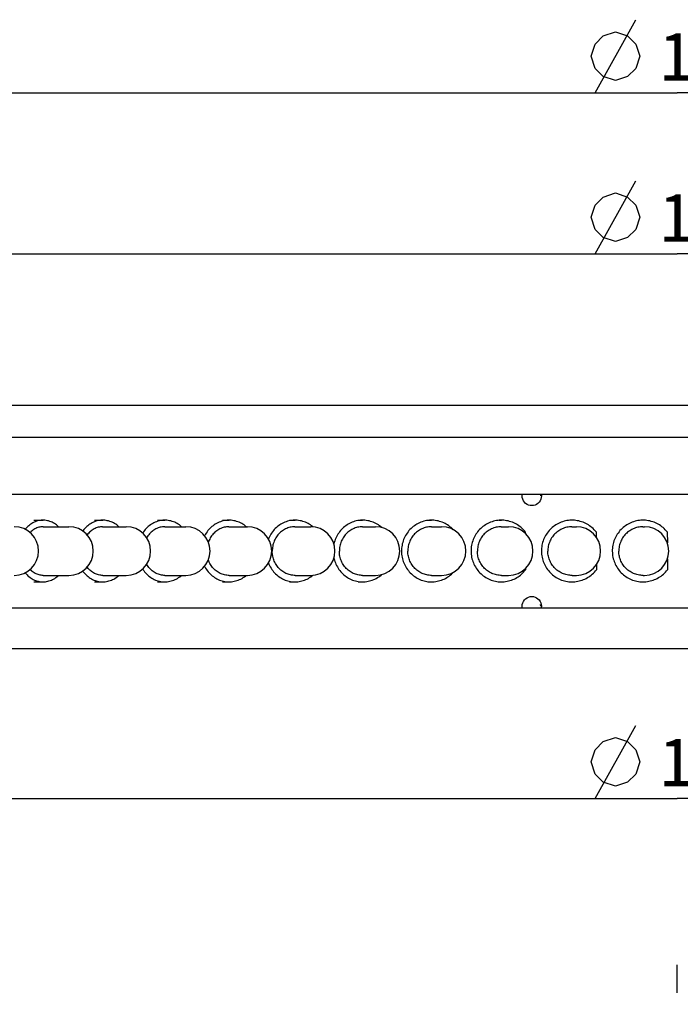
# Model space of a CAD drawing. Header units: millimetres. Extents: x 33 to 235, y -5 to 272.
# Tile 4 of 6: x 80 to 120, y 211 to 272. Entities that reach past the tile are written whole.
import ezdxf
from ezdxf.enums import TextEntityAlignment as Align

# ---------------------------------------------------------------- set-up
doc = ezdxf.new("R2010")
doc.units = ezdxf.units.MM
doc.header["$LTSCALE"] = 23.1
doc.linetypes.add('CENTER', pattern=[0.6, 0.375, -0.075, 0.075, -0.075])
doc.layers.get('0').update_dxf_attribs({"linetype": 'CONTINUOUS'})
for name, color, linetype in [('00_COMPONENTS', 7, 'CONTINUOUS'), ('03_ALL_AXES', 7, 'CONTINUOUS'), ('51__DRAFT_DIMS', 7, 'CONTINUOUS')]:
    doc.layers.add(name, color=color, linetype=linetype)
doc.styles.get("Standard").update_dxf_attribs({"font": 'simfang.ttf'})
doc.dimstyles.new('DIMSTYLE_1', dxfattribs={"dimtxt": 3, "dimasz": 3, "dimexe": 2.5, "dimexo": 0.5, "dimgap": 0.75, "dimtad": 1, "dimdsep": 46, "dimtxsty": 'STANDARD', "dimblk": '_FILLED', "dimblk1": '_FILLED', "dimblk2": '_FILLED', "dimcen": 0.09, "dimclrt": 3, "dimazin": 2, "dimtp": 0.5, "dimtm": 0.5, "dimtfac": 1, "dimtofl": 0, "dimtmove": 0, "dimatfit": 3, "dimldrblk": '_FILLED', "dimfxl": 1, "dimtolj": 1, "dimarcsym": 0})
doc.dimstyles.new('DIMSTYLE_2', dxfattribs={"dimtxt": 3, "dimasz": 3, "dimexe": 2.5, "dimexo": 0.5, "dimgap": 0.75, "dimtad": 1, "dimdsep": 46, "dimtxsty": 'STANDARD', "dimblk": '_FILLED', "dimblk1": '_FILLED', "dimblk2": '_FILLED', "dimcen": 0.09, "dimclrt": 3, "dimazin": 2, "dimtp": 0.3, "dimtm": 0.3, "dimtfac": 1, "dimtofl": 0, "dimtmove": 0, "dimatfit": 3, "dimldrblk": '_FILLED', "dimfxl": 1, "dimtolj": 1, "dimarcsym": 0})

# ---------------------------------------------------------------- blocks, each defined once
blk = doc.blocks.new('_FILLED')
at = {"color": 0, "linetype": 'ByBlock'}
blk.add_solid([(0, 0), (-1, 0.167), (-1, -0.167)], dxfattribs=at)
blk = doc.blocks.new('*D1')
at = {"layer": '51__DRAFT_DIMS', "color": 4}
for p, q in [((40.12, 248.054), (40.12, 269.916)), ((200.12, 248.055), (200.12, 269.916)), ((40.12, 267.416), (120.12, 267.416)), ((200.12, 267.416), (120.12, 267.416))]:
    blk.add_line(p, q, dxfattribs=at)
at = {"layer": '51__DRAFT_DIMS', "color": 4, "xscale": 3, "yscale": 3, "zscale": 3, "rotation": 180}
blk.add_blockref('_FILLED', (40.12, 267.416), dxfattribs=at)
at = {"layer": '51__DRAFT_DIMS', "color": 4, "xscale": 3, "yscale": 3, "zscale": 3}
blk.add_blockref('_FILLED', (200.12, 267.416), dxfattribs=at)
at = {"layer": '51__DRAFT_DIMS', "color": 3}
blk.add_text('160', height=3, dxfattribs=at).set_placement((122.12, 268.166), align=Align.CENTER)
blk = doc.blocks.new('*D2')
at = {"layer": '51__DRAFT_DIMS', "color": 4}
for p, q in [((60.12, 246.655), (60.12, 259.981)), ((180.12, 246.655), (180.12, 259.981)), ((60.12, 257.481), (120.12, 257.481)), ((180.12, 257.481), (120.12, 257.481))]:
    blk.add_line(p, q, dxfattribs=at)
at = {"layer": '51__DRAFT_DIMS', "color": 4, "xscale": 3, "yscale": 3, "zscale": 3, "rotation": 180}
blk.add_blockref('_FILLED', (60.12, 257.481), dxfattribs=at)
at = {"layer": '51__DRAFT_DIMS', "color": 4, "xscale": 3, "yscale": 3, "zscale": 3}
blk.add_blockref('_FILLED', (180.12, 257.481), dxfattribs=at)
at = {"layer": '51__DRAFT_DIMS', "color": 3}
blk.add_text('120', height=3, dxfattribs=at).set_placement((122.12, 258.231), align=Align.CENTER)
blk = doc.blocks.new('*D3')
at = {"layer": '51__DRAFT_DIMS', "color": 4}
for p, q in [((56.62, 232.655), (56.62, 221.406)), ((183.62, 232.655), (183.62, 221.406)), ((56.62, 223.906), (120.12, 223.906)), ((183.62, 223.906), (120.12, 223.906))]:
    blk.add_line(p, q, dxfattribs=at)
at = {"layer": '51__DRAFT_DIMS', "color": 4, "xscale": 3, "yscale": 3, "zscale": 3, "rotation": 180}
blk.add_blockref('_FILLED', (56.62, 223.906), dxfattribs=at)
at = {"layer": '51__DRAFT_DIMS', "color": 4, "xscale": 3, "yscale": 3, "zscale": 3}
blk.add_blockref('_FILLED', (183.62, 223.906), dxfattribs=at)
at = {"layer": '51__DRAFT_DIMS', "color": 3}
blk.add_text('127', height=3, dxfattribs=at).set_placement((122.12, 224.656), align=Align.CENTER)

msp = doc.modelspace()

# ---------------------------------------------------------------- linework, layer by layer
at = {"layer": '00_COMPONENTS', "color": 7}
for p, q in [((41.3198, 248.1546), (199.5202, 248.1546)), ((180.1198, 246.1546), (60.1198, 246.1546)), ((51.1198, 242.6546), (189.1198, 242.6546)), ((110.56, 242.5546), (110.5697, 242.6546)), ((110.5705, 242.447), (110.56, 242.5546)), ((111.6766, 242.6617), (111.687, 242.5546)), ((111.7368, 242.6622), (111.7473, 242.5546)), ((80.4371, 241.0546), (81.008, 241.0546)), ((84.1743, 241.0546), (84.6915, 241.0546)), ((88.0592, 241.0546), (88.5205, 241.0546)), ((92.0758, 241.0546), (92.4793, 241.0546)), ((96.2077, 241.0546), (96.5518, 241.0546)), ((100.4379, 241.0546), (100.7211, 241.0546)), ((104.7489, 241.0546), (104.9701, 241.0546)), ((109.1231, 241.0546), (109.2813, 241.0546)), ((81.008, 240.6546), (82.6068, 240.6546)), ((84.682, 240.6545), (86.1396, 240.6546)), ((88.5107, 240.6545), (89.8121, 240.6546)), ((92.4693, 240.6545), (93.6092, 240.6546)), ((96.5414, 240.6545), (97.5151, 240.6546)), ((100.7105, 240.6545), (101.514, 240.6546)), ((104.9593, 240.6545), (105.5893, 240.6546)), ((109.2704, 240.6545), (109.7244, 240.6546)), ((113.6261, 240.6545), (113.9021, 240.6546)), ((118.0085, 240.6545), (118.1054, 240.6546)), ((110.7539, 240.3318), (110.7546, 240.2446)), ((115.1218, 240.3318), (115.1241, 240.0235)), ((119.5102, 240.3318), (119.5151, 239.6664)), ((119.5225, 238.6639), (119.5274, 237.9994)), ((110.7703, 238.08), (110.7708, 237.9994)), ((115.1366, 238.3037), (115.1389, 237.9994)), ((81.008, 237.6546), (82.6068, 237.6546)), ((84.6915, 237.6546), (86.1396, 237.6546)), ((88.5205, 237.6546), (89.8121, 237.6546)), ((92.4793, 237.6546), (93.6092, 237.6546)), ((96.5518, 237.6546), (97.5151, 237.6546)), ((100.7211, 237.6546), (101.514, 237.6546)), ((104.9701, 237.6546), (105.5893, 237.6546)), ((109.2813, 237.6546), (109.7244, 237.6546)), ((113.6371, 237.6546), (113.9021, 237.6546)), ((118.0195, 237.6546), (118.1054, 237.6546)), ((80.4371, 237.2546), (81.008, 237.2546)), ((84.1743, 237.2546), (84.6915, 237.2546)), ((88.0592, 237.2546), (88.5205, 237.2546)), ((92.0758, 237.2546), (92.4793, 237.2546)), ((96.2077, 237.2546), (96.5518, 237.2546)), ((100.4379, 237.2546), (100.7211, 237.2546)), ((104.7489, 237.2546), (104.9701, 237.2546)), ((109.1231, 237.2546), (109.2813, 237.2546)), ((51.1198, 235.6546), (189.1198, 235.6546)), ((110.5705, 235.647), (110.56, 235.7546)), ((111.6766, 235.8617), (111.687, 235.7546)), ((111.7368, 235.8622), (111.7473, 235.7546)), ((111.7473, 235.7546), (111.7375, 235.6546)), ((40.1198, 233.1546), (200.1198, 233.1546))]:
    msp.add_line(p, q, dxfattribs=at)
for points in [[(111.1533, 241.9546), (111.0527, 241.9639), (110.9521, 241.9909), (110.8597, 242.0339), (110.7754, 242.0948), (110.6992, 242.1716), (110.6387, 242.2568), (110.5967, 242.3478), (110.5705, 242.447)], [(111.7473, 242.5546), (111.7368, 242.447), (111.7105, 242.3478), (111.6684, 242.2568), (111.6078, 242.1716), (111.5315, 242.0948), (111.4471, 242.0339), (111.3545, 241.9909), (111.2539, 241.9639), (111.1533, 241.9546)], [(81.008, 241.0546), (80.9744, 241.0541), (80.8985, 241.0499), (80.823, 241.0412), (80.748, 241.028), (80.6734, 241.0103), (80.5998, 240.9884), (80.5271, 240.962), (80.4554, 240.9313), (80.3852, 240.8966), (80.3165, 240.8576), (80.2492, 240.8146), (80.1839, 240.7677), (80.1205, 240.717), (80.0591, 240.6625), (80.0001, 240.6046), (79.9434, 240.5432), (79.9024, 240.4942)], [(81.9653, 240.6546), (81.9636, 240.6563), (81.9026, 240.7111), (81.8394, 240.7622), (81.7742, 240.8096), (81.7073, 240.853), (81.6387, 240.8923), (81.5685, 240.9277), (81.4971, 240.9588), (81.4245, 240.9856), (81.3508, 241.0081), (81.2765, 241.0262), (81.2015, 241.0399), (81.1259, 241.0491), (81.0502, 241.0539), (81.008, 241.0546)], [(84.6915, 241.0546), (84.6564, 241.0541), (84.5773, 241.0499), (84.4986, 241.0412), (84.4204, 241.028), (84.3426, 241.0103), (84.2659, 240.9884), (84.1901, 240.962), (84.1154, 240.9313), (84.0422, 240.8966), (83.9705, 240.8576), (83.9004, 240.8146), (83.8323, 240.7677), (83.7662, 240.717), (83.7022, 240.6625), (83.6407, 240.6046), (83.5816, 240.5432), (83.525, 240.4784), (83.4714, 240.4107), (83.4566, 240.39)], [(85.6895, 240.6546), (85.6877, 240.6563), (85.624, 240.7111), (85.5582, 240.7622), (85.4902, 240.8096), (85.4204, 240.853), (85.3489, 240.8923), (85.2757, 240.9277), (85.2013, 240.9588), (85.1257, 240.9856), (85.0489, 241.0081), (84.9714, 241.0262), (84.8932, 241.0399), (84.8144, 241.0491), (84.7355, 241.0539), (84.6915, 241.0546)], [(88.5205, 241.0546), (88.4842, 241.0541), (88.4021, 241.0499), (88.3206, 241.0412), (88.2395, 241.028), (88.1589, 241.0103), (88.0793, 240.9884), (88.0008, 240.962), (87.9233, 240.9313), (87.8474, 240.8966), (87.7731, 240.8576), (87.7004, 240.8146), (87.6298, 240.7677), (87.5613, 240.717), (87.4949, 240.6625), (87.4311, 240.6046), (87.3699, 240.5432), (87.3113, 240.4784), (87.2556, 240.4107), (87.203, 240.3399), (87.1534, 240.2662), (87.1508, 240.2621)], [(89.5551, 240.6546), (89.5532, 240.6563), (89.4872, 240.7111), (89.419, 240.7622), (89.3485, 240.8096), (89.2762, 240.853), (89.2021, 240.8923), (89.1262, 240.9277), (89.049, 240.9588), (88.9706, 240.9856), (88.891, 241.0081), (88.8106, 241.0262), (88.7296, 241.0399), (88.6479, 241.0491), (88.5661, 241.0539), (88.5205, 241.0546)], [(92.4793, 241.0546), (92.4419, 241.0541), (92.3573, 241.0499), (92.2732, 241.0412), (92.1895, 241.028), (92.1064, 241.0103), (92.0244, 240.9884), (91.9434, 240.962), (91.8635, 240.9313), (91.7852, 240.8966), (91.7086, 240.8576), (91.6336, 240.8146), (91.5608, 240.7677), (91.4902, 240.717), (91.4217, 240.6625), (91.356, 240.6046), (91.2928, 240.5432), (91.2324, 240.4784), (91.175, 240.4107), (91.1207, 240.3399), (91.0695, 240.2662), (91.0217, 240.19), (90.9774, 240.1114), (90.9733, 240.1033)], [(93.5463, 240.6546), (93.5443, 240.6563), (93.4763, 240.7111), (93.4059, 240.7622), (93.3332, 240.8096), (93.2586, 240.853), (93.1822, 240.8923), (93.104, 240.9277), (93.0244, 240.9588), (92.9435, 240.9856), (92.8614, 241.0081), (92.7786, 241.0262), (92.695, 241.0399), (92.6107, 241.0491), (92.5264, 241.0539), (92.4793, 241.0546)], [(96.5518, 241.0546), (96.5133, 241.0541), (96.4265, 241.0499), (96.3402, 241.0412), (96.2544, 241.028), (96.1691, 241.0103), (96.0849, 240.9884), (96.0018, 240.962), (95.9198, 240.9313), (95.8395, 240.8966), (95.7608, 240.8576), (95.6839, 240.8146), (95.6092, 240.7677), (95.5367, 240.717), (95.4665, 240.6625), (95.399, 240.6046), (95.3342, 240.5432), (95.2721, 240.4784), (95.2132, 240.4107), (95.1575, 240.3399), (95.105, 240.2662), (95.056, 240.19), (95.0105, 240.1114), (94.9686, 240.0303), (94.9305, 239.9474), (94.911, 239.899)], [(97.6549, 240.6475), (97.6447, 240.6563), (97.5749, 240.7111), (97.5027, 240.7622), (97.428, 240.8096), (97.3515, 240.853), (97.2731, 240.8923), (97.1928, 240.9277), (97.1111, 240.9588), (97.0282, 240.9856), (96.9439, 241.0081), (96.8588, 241.0262), (96.7731, 241.0399), (96.6866, 241.0491), (96.6, 241.0539), (96.5518, 241.0546)], [(100.7211, 241.0546), (100.6818, 241.0541), (100.5931, 241.0499), (100.505, 241.0412), (100.4173, 241.028), (100.3302, 241.0103), (100.2442, 240.9884), (100.1593, 240.962), (100.0755, 240.9313), (99.9935, 240.8966), (99.9132, 240.8576), (99.8346, 240.8146), (99.7583, 240.7677), (99.6843, 240.717), (99.6125, 240.6625), (99.5436, 240.6046), (99.4774, 240.5432), (99.414, 240.4784), (99.3539, 240.4107), (99.2969, 240.3399), (99.2433, 240.2662), (99.1932, 240.19), (99.1468, 240.1114), (99.104, 240.0303), (99.0651, 239.9474), (99.0301, 239.8625), (98.999, 239.7758), (98.9721, 239.6879), (98.9493, 239.5986), (98.9488, 239.5958)], [(101.8994, 240.6036), (101.8374, 240.6563), (101.7661, 240.7111), (101.6923, 240.7622), (101.6161, 240.8096), (101.5379, 240.853), (101.4578, 240.8923), (101.3758, 240.9277), (101.2924, 240.9588), (101.2076, 240.9856), (101.1215, 241.0081), (101.0347, 241.0262), (100.9471, 241.0399), (100.8588, 241.0491), (100.7704, 241.0539), (100.7211, 241.0546)], [(104.9701, 241.0546), (104.9301, 241.0541), (104.84, 241.0499), (104.7503, 241.0412), (104.6612, 241.028), (104.5726, 241.0103), (104.4851, 240.9884), (104.3988, 240.962), (104.3136, 240.9313), (104.2302, 240.8966), (104.1486, 240.8576), (104.0687, 240.8146), (103.9911, 240.7677), (103.9158, 240.717), (103.8428, 240.6625), (103.7727, 240.6046), (103.7054, 240.5432), (103.641, 240.4784), (103.5798, 240.4107), (103.5219, 240.3399), (103.4674, 240.2662), (103.4164, 240.19), (103.3692, 240.1114), (103.3257, 240.0303), (103.2861, 239.9474), (103.2506, 239.8625), (103.219, 239.7758), (103.1916, 239.6879), (103.1685, 239.5986), (103.1495, 239.5082), (103.1349, 239.417), (103.1246, 239.3253), (103.1187, 239.233), (103.1172, 239.1406), (103.12, 239.0483), (103.1273, 238.9561), (103.1388, 238.8645), (103.1548, 238.7736), (103.175, 238.6834), (103.1994, 238.5946), (103.2281, 238.507), (103.2609, 238.4208), (103.2977, 238.3365), (103.3384, 238.2542), (103.3831, 238.1738), (103.4314, 238.0959), (103.4834, 238.0205), (103.5391, 237.9476), (103.5979, 237.8777), (103.6601, 237.8109), (103.7254, 237.747), (103.7936, 237.6867), (103.8646, 237.6298), (103.9383, 237.5764), (104.0143, 237.5269), (104.0925, 237.4812), (104.173, 237.4394), (104.2553, 237.4017), (104.3392, 237.3681), (104.4248, 237.3387), (104.5114, 237.3137), (104.5992, 237.293), (104.6881, 237.2767), (104.7774, 237.2649), (104.8671, 237.2575), (104.9574, 237.2546)], [(106.3051, 240.4721), (106.2421, 240.5361), (106.1752, 240.5978), (106.1052, 240.6563), (106.0327, 240.7111), (105.9577, 240.7622), (105.8802, 240.8096), (105.8007, 240.853), (105.7192, 240.8923), (105.6358, 240.9277), (105.551, 240.9588), (105.4649, 240.9856), (105.3773, 241.0081), (105.289, 241.0262), (105.1999, 241.0399), (105.1101, 241.0491), (105.0202, 241.0539), (104.9701, 241.0546)], [(109.2813, 241.0546), (109.2409, 241.0541), (109.1496, 241.0499), (109.0588, 241.0412), (108.9686, 241.028), (108.8789, 241.0103), (108.7903, 240.9884), (108.7029, 240.962), (108.6167, 240.9313), (108.5322, 240.8966), (108.4496, 240.8576), (108.3687, 240.8146), (108.2901, 240.7677), (108.2139, 240.717), (108.14, 240.6625), (108.069, 240.6046), (108.0009, 240.5432), (107.9356, 240.4784), (107.8737, 240.4107), (107.8151, 240.3399), (107.7599, 240.2662), (107.7083, 240.19), (107.6605, 240.1114), (107.6164, 240.0303), (107.5764, 239.9474), (107.5404, 239.8625), (107.5084, 239.7758), (107.4807, 239.6879), (107.4572, 239.5986), (107.438, 239.5082), (107.4232, 239.417), (107.4129, 239.3253), (107.4069, 239.233), (107.4053, 239.1406), (107.4082, 239.0483), (107.4155, 238.9561), (107.4272, 238.8645), (107.4434, 238.7736), (107.4639, 238.6834), (107.4886, 238.5946), (107.5176, 238.507), (107.5508, 238.4208), (107.5881, 238.3365), (107.6293, 238.2542), (107.6746, 238.1738), (107.7235, 238.0959), (107.7762, 238.0205), (107.8325, 237.9476), (107.8921, 237.8777), (107.955, 237.8109), (108.0212, 237.747), (108.0902, 237.6867), (108.162, 237.6298), (108.2367, 237.5764), (108.3136, 237.5269), (108.3928, 237.4812), (108.4744, 237.4394), (108.5576, 237.4017), (108.6425, 237.3681), (108.7292, 237.3387), (108.817, 237.3137), (108.9058, 237.293), (108.9958, 237.2767), (109.0862, 237.2649), (109.1771, 237.2575), (109.2685, 237.2546)], [(110.7539, 240.3318), (110.6954, 240.4031), (110.6339, 240.4713), (110.5693, 240.5361), (110.5015, 240.5978), (110.4306, 240.6563), (110.3572, 240.7111), (110.2813, 240.7622), (110.2028, 240.8096), (110.1223, 240.853), (110.0398, 240.8923), (109.9554, 240.9277), (109.8695, 240.9588), (109.7823, 240.9856), (109.6936, 241.0081), (109.6042, 241.0262), (109.5141, 241.0399), (109.4231, 241.0491), (109.3321, 241.0539), (109.2813, 241.0546)], [(113.6371, 241.0546), (113.5964, 241.0541), (113.5043, 241.0499), (113.4128, 241.0412), (113.3218, 241.028), (113.2314, 241.0103), (113.1421, 240.9884), (113.054, 240.962), (112.967, 240.9313), (112.8819, 240.8966), (112.7985, 240.8576), (112.717, 240.8146), (112.6377, 240.7677), (112.5609, 240.717), (112.4864, 240.6625), (112.4149, 240.6046), (112.3462, 240.5432), (112.2804, 240.4784), (112.2179, 240.4107), (112.1589, 240.3399), (112.1032, 240.2662), (112.0512, 240.19), (112.003, 240.1114), (111.9586, 240.0303), (111.9182, 239.9474), (111.8819, 239.8625), (111.8496, 239.7758), (111.8217, 239.6879), (111.798, 239.5986), (111.7787, 239.5082), (111.7638, 239.417), (111.7533, 239.3253), (111.7473, 239.233), (111.7457, 239.1406), (111.7486, 239.0483), (111.756, 238.9561), (111.7678, 238.8645), (111.7841, 238.7736), (111.8047, 238.6834), (111.8297, 238.5946), (111.8589, 238.507), (111.8924, 238.4208), (111.9299, 238.3365), (111.9715, 238.2542), (112.0172, 238.1738), (112.0665, 238.0959), (112.1196, 238.0205), (112.1764, 237.9476), (112.2365, 237.8777), (112.2999, 237.8109), (112.3666, 237.747), (112.4362, 237.6867), (112.5086, 237.6298), (112.5839, 237.5764), (112.6614, 237.5269), (112.7413, 237.4812), (112.8235, 237.4394), (112.9074, 237.4017), (112.9931, 237.3681), (113.0805, 237.3387), (113.169, 237.3137), (113.2585, 237.293), (113.3492, 237.2767), (113.4404, 237.2649), (113.532, 237.2575), (113.6241, 237.2546), (113.6371, 237.2546)], [(115.1218, 240.3318), (115.0628, 240.4031), (115.0008, 240.4713), (114.9356, 240.5361), (114.8673, 240.5978), (114.7959, 240.6563), (114.7219, 240.7111), (114.6453, 240.7622), (114.5662, 240.8096), (114.485, 240.853), (114.4019, 240.8923), (114.3167, 240.9277), (114.2302, 240.9588), (114.1422, 240.9856), (114.0528, 241.0081), (113.9627, 241.0262), (113.8718, 241.0399), (113.7801, 241.0491), (113.6883, 241.0539), (113.6371, 241.0546)], [(118.0195, 241.0546), (117.9786, 241.0541), (117.8862, 241.0499), (117.7943, 241.0412), (117.703, 241.028), (117.6122, 241.0103), (117.5225, 240.9884), (117.4341, 240.962), (117.3468, 240.9313), (117.2613, 240.8966), (117.1776, 240.8576), (117.0957, 240.8146), (117.0161, 240.7677), (116.939, 240.717), (116.8642, 240.6625), (116.7924, 240.6046), (116.7234, 240.5432), (116.6573, 240.4784), (116.5946, 240.4107), (116.5353, 240.3399), (116.4794, 240.2662), (116.4272, 240.19), (116.3788, 240.1114), (116.3342, 240.0303), (116.2937, 239.9474), (116.2572, 239.8625), (116.2248, 239.7758), (116.1968, 239.6879), (116.1731, 239.5986), (116.1536, 239.5082), (116.1386, 239.417), (116.1281, 239.3253), (116.1221, 239.233), (116.1205, 239.1406), (116.1234, 239.0483), (116.1308, 238.9561), (116.1427, 238.8645), (116.159, 238.7736), (116.1798, 238.6834), (116.2048, 238.5946), (116.2342, 238.507), (116.2678, 238.4208), (116.3055, 238.3365), (116.3473, 238.2542), (116.3931, 238.1738), (116.4426, 238.0959), (116.4959, 238.0205), (116.5529, 237.9476), (116.6132, 237.8777), (116.6769, 237.8109), (116.7439, 237.747), (116.8138, 237.6867), (116.8865, 237.6298), (116.9621, 237.5764), (117.0399, 237.5269), (117.1201, 237.4812), (117.2027, 237.4394), (117.2869, 237.4017), (117.3729, 237.3681), (117.4607, 237.3387), (117.5495, 237.3137), (117.6394, 237.293), (117.7305, 237.2767), (117.822, 237.2649), (117.9141, 237.2575), (118.0065, 237.2546), (118.0195, 237.2546)], [(119.5102, 240.3318), (119.451, 240.4031), (119.3887, 240.4713), (119.3233, 240.5361), (119.2547, 240.5978), (119.183, 240.6563), (119.1087, 240.7111), (119.0318, 240.7622), (118.9523, 240.8096), (118.8709, 240.853), (118.7874, 240.8923), (118.7019, 240.9277), (118.615, 240.9588), (118.5267, 240.9856), (118.4369, 241.0081), (118.3464, 241.0262), (118.2551, 241.0399), (118.1631, 241.0491), (118.0709, 241.0539), (118.0195, 241.0546)], [(81.008, 240.6546), (80.999, 240.6545), (80.9346, 240.6519), (80.8703, 240.6452), (80.8065, 240.6344), (80.7432, 240.6195), (80.6805, 240.6006), (80.6189, 240.5777), (80.5583, 240.551), (80.4989, 240.5203), (80.4409, 240.4861), (80.3845, 240.4481), (80.3297, 240.4065), (80.2769, 240.3616), (80.2261, 240.3134), (80.2056, 240.2917)], [(84.682, 240.6545), (84.6149, 240.6519), (84.5478, 240.6452), (84.4813, 240.6344), (84.4154, 240.6195), (84.35, 240.6006), (84.2858, 240.5777), (84.2227, 240.551), (84.1606, 240.5203), (84.1002, 240.4861), (84.0415, 240.4481), (83.9843, 240.4065), (83.9293, 240.3616), (83.8763, 240.3134), (83.8254, 240.2618), (83.777, 240.2074), (83.7312, 240.1501), (83.7299, 240.1483)], [(88.5107, 240.6545), (88.4411, 240.6519), (88.3716, 240.6452), (88.3026, 240.6344), (88.2343, 240.6195), (88.1665, 240.6006), (88.0999, 240.5777), (88.0345, 240.551), (87.9702, 240.5203), (87.9076, 240.4861), (87.8467, 240.4481), (87.7874, 240.4065), (87.7303, 240.3616), (87.6754, 240.3134), (87.6227, 240.2618), (87.5725, 240.2074), (87.525, 240.1501), (87.48, 240.0899), (87.4381, 240.0273), (87.4011, 239.9656)], [(92.4693, 240.6545), (92.3975, 240.6519), (92.3258, 240.6452), (92.2547, 240.6344), (92.1842, 240.6195), (92.1143, 240.6006), (92.0456, 240.5777), (91.9782, 240.551), (91.9119, 240.5203), (91.8473, 240.4861), (91.7845, 240.4481), (91.7234, 240.4065), (91.6645, 240.3616), (91.6079, 240.3134), (91.5535, 240.2618), (91.5018, 240.2074), (91.4527, 240.1501), (91.4064, 240.0899), (91.3631, 240.0273), (91.3229, 239.9623), (91.2857, 239.895), (91.2519, 239.8257), (91.2215, 239.7547), (91.2049, 239.7099)], [(96.5414, 240.6545), (96.4678, 240.6519), (96.3942, 240.6452), (96.3212, 240.6344), (96.2489, 240.6195), (96.1772, 240.6006), (96.1067, 240.5777), (96.0375, 240.551), (95.9694, 240.5203), (95.9032, 240.4861), (95.8387, 240.4481), (95.776, 240.4065), (95.7156, 240.3616), (95.6575, 240.3134), (95.6017, 240.2618), (95.5486, 240.2074), (95.4983, 240.1501), (95.4507, 240.0899), (95.4063, 240.0273), (95.365, 239.9623), (95.3269, 239.895), (95.2922, 239.8257), (95.261, 239.7547), (95.2332, 239.6818), (95.2091, 239.6076), (95.1887, 239.5322), (95.172, 239.4556), (95.1591, 239.3784), (95.1501, 239.3007), (95.1448, 239.2224), (95.1434, 239.1436)], [(100.7105, 240.6545), (100.6353, 240.6519), (100.5601, 240.6452), (100.4856, 240.6344), (100.4117, 240.6195), (100.3385, 240.6006), (100.2665, 240.5777), (100.1957, 240.551), (100.1262, 240.5203), (100.0586, 240.4861), (99.9927, 240.4481), (99.9287, 240.4065), (99.867, 240.3616), (99.8076, 240.3134), (99.7506, 240.2618), (99.6964, 240.2074), (99.645, 240.1501), (99.5964, 240.0899), (99.551, 240.0273), (99.5089, 239.9623), (99.4699, 239.895), (99.4345, 239.8257), (99.4026, 239.7547), (99.3743, 239.6818), (99.3497, 239.6076), (99.3288, 239.5322), (99.3118, 239.4556), (99.2986, 239.3784), (99.2893, 239.3007), (99.284, 239.2224), (99.2825, 239.1436)], [(104.9593, 240.6545), (104.8829, 240.6519), (104.8064, 240.6452), (104.7306, 240.6344), (104.6555, 240.6195), (104.581, 240.6006), (104.5078, 240.5777), (104.4359, 240.551), (104.3652, 240.5203), (104.2964, 240.4861), (104.2294, 240.4481), (104.1643, 240.4065), (104.1016, 240.3616), (104.0412, 240.3134), (103.9832, 240.2618), (103.9281, 240.2074), (103.8759, 240.1501), (103.8265, 240.0899), (103.7803, 240.0273), (103.7374, 239.9623), (103.6978, 239.895), (103.6618, 239.8257), (103.6294, 239.7547), (103.6006, 239.6818), (103.5755, 239.6076), (103.5543, 239.5322), (103.537, 239.4556), (103.5236, 239.3784), (103.5142, 239.3007), (103.5087, 239.2224), (103.5073, 239.1436)], [(109.2704, 240.6545), (109.193, 240.6519), (109.1156, 240.6452), (109.0389, 240.6344), (108.9628, 240.6195), (108.8874, 240.6006), (108.8133, 240.5777), (108.7405, 240.551), (108.6689, 240.5203), (108.5992, 240.4861), (108.5314, 240.4481), (108.4655, 240.4065), (108.402, 240.3616), (108.3409, 240.3134), (108.2822, 240.2618), (108.2264, 240.2074), (108.1735, 240.1501), (108.1234, 240.0899), (108.0767, 240.0273), (108.0333, 239.9623), (107.9932, 239.895), (107.9567, 239.8257), (107.9239, 239.7547), (107.8947, 239.6818), (107.8694, 239.6076), (107.8479, 239.5322), (107.8304, 239.4556), (107.8168, 239.3784), (107.8073, 239.3007), (107.8018, 239.2224), (107.8003, 239.1436)], [(113.6261, 240.6545), (113.5481, 240.6519), (113.4701, 240.6452), (113.3927, 240.6344), (113.316, 240.6195), (113.24, 240.6006), (113.1653, 240.5777), (113.0918, 240.551), (113.0197, 240.5203), (112.9494, 240.4861), (112.8811, 240.4481), (112.8146, 240.4065), (112.7505, 240.3616), (112.6889, 240.3134), (112.6298, 240.2618), (112.5735, 240.2074), (112.5202, 240.1501), (112.4697, 240.0899), (112.4226, 240.0273), (112.3789, 239.9623), (112.3384, 239.895), (112.3017, 239.8257), (112.2686, 239.7547), (112.2391, 239.6818), (112.2136, 239.6076), (112.192, 239.5322), (112.1742, 239.4556), (112.1606, 239.3784), (112.151, 239.3007), (112.1454, 239.2224), (112.1439, 239.1436)], [(118.0085, 240.6545), (117.9302, 240.6519), (117.8518, 240.6452), (117.7741, 240.6344), (117.6971, 240.6195), (117.6208, 240.6006), (117.5458, 240.5777), (117.4721, 240.551), (117.3996, 240.5203), (117.3291, 240.4861), (117.2605, 240.4481), (117.1937, 240.4065), (117.1294, 240.3616), (117.0675, 240.3134), (117.0081, 240.2618), (116.9516, 240.2074), (116.8981, 240.1501), (116.8474, 240.0899), (116.8002, 240.0273), (116.7562, 239.9623), (116.7156, 239.895), (116.6787, 239.8257), (116.6455, 239.7547), (116.6159, 239.6818), (116.5903, 239.6076), (116.5686, 239.5322), (116.5508, 239.4556), (116.537, 239.3784), (116.5274, 239.3007), (116.5218, 239.2224), (116.5203, 239.1436)], [(92.4793, 237.6546), (92.4176, 237.6561), (92.3458, 237.6617), (92.2746, 237.6714), (92.2039, 237.6851), (92.1338, 237.7029), (92.0648, 237.7246), (91.997, 237.7503), (91.9303, 237.7799), (91.8653, 237.8131), (91.8019, 237.8501), (91.7403, 237.8907), (91.6808, 237.9346), (91.6235, 237.9819), (91.5685, 238.0326), (91.516, 238.0862), (91.4662, 238.1427), (91.4191, 238.2021), (91.3749, 238.264), (91.3339, 238.3284), (91.2958, 238.3951), (91.2611, 238.4638), (91.2297, 238.5344), (91.2048, 238.5989)], [(96.5518, 237.6546), (96.4885, 237.6561), (96.4148, 237.6617), (96.3417, 237.6714), (96.2691, 237.6851), (96.1972, 237.7029), (96.1264, 237.7246), (96.0568, 237.7503), (95.9883, 237.7799), (95.9216, 237.8131), (95.8566, 237.8501), (95.7933, 237.8907), (95.7323, 237.9346), (95.6736, 237.9819), (95.617, 238.0326), (95.5632, 238.0862), (95.5121, 238.1427), (95.4637, 238.2021), (95.4185, 238.264), (95.3763, 238.3284), (95.3372, 238.3951), (95.3016, 238.4638), (95.2694, 238.5344), (95.2406, 238.6068), (95.2155, 238.6806), (95.1941, 238.7557), (95.1763, 238.832), (95.1624, 238.9091), (95.1522, 238.9866), (95.1459, 239.0647), (95.1434, 239.1436)], [(98.9488, 238.715), (98.9558, 238.6834), (98.9798, 238.5946), (99.008, 238.507), (99.0402, 238.4208), (99.0764, 238.3365), (99.1165, 238.2542), (99.1604, 238.1738), (99.208, 238.0959), (99.2591, 238.0205), (99.3138, 237.9476), (99.3717, 237.8777), (99.4328, 237.8109), (99.4971, 237.747), (99.5641, 237.6867), (99.6339, 237.6298), (99.7064, 237.5764), (99.7811, 237.5269), (99.8581, 237.4812), (99.9373, 237.4394), (100.0181, 237.4017), (100.1006, 237.3681), (100.1848, 237.3387), (100.27, 237.3137), (100.3564, 237.293), (100.4437, 237.2767), (100.5316, 237.2649), (100.6198, 237.2575), (100.7086, 237.2546)], [(100.7211, 237.6546), (100.6564, 237.6561), (100.5811, 237.6617), (100.5065, 237.6714), (100.4324, 237.6851), (100.3589, 237.7029), (100.2866, 237.7246), (100.2155, 237.7503), (100.1455, 237.7799), (100.0774, 237.8131), (100.011, 237.8501), (99.9464, 237.8907), (99.8841, 237.9346), (99.824, 237.9819), (99.7663, 238.0326), (99.7113, 238.0862), (99.6591, 238.1427), (99.6097, 238.2021), (99.5635, 238.264), (99.5204, 238.3284), (99.4805, 238.3951), (99.4441, 238.4638), (99.4112, 238.5344), (99.3818, 238.6068), (99.3562, 238.6806), (99.3343, 238.7557), (99.3161, 238.832), (99.3019, 238.9091), (99.2915, 238.9866), (99.2851, 239.0647), (99.2825, 239.1436)], [(104.9701, 237.6546), (104.9043, 237.6561), (104.8278, 237.6617), (104.7518, 237.6714), (104.6765, 237.6851), (104.6018, 237.7029), (104.5283, 237.7246), (104.4559, 237.7503), (104.3848, 237.7799), (104.3155, 237.8131), (104.248, 237.8501), (104.1823, 237.8907), (104.1189, 237.9346), (104.0579, 237.9819), (103.9992, 238.0326), (103.9433, 238.0862), (103.8902, 238.1427), (103.84, 238.2021), (103.7929, 238.264), (103.7492, 238.3284), (103.7086, 238.3951), (103.6716, 238.4638), (103.6381, 238.5344), (103.6083, 238.6068), (103.5822, 238.6806), (103.5599, 238.7557), (103.5415, 238.832), (103.5269, 238.9091), (103.5164, 238.9866), (103.5099, 239.0647), (103.5073, 239.1436)], [(109.2813, 237.6546), (109.2147, 237.6561), (109.1373, 237.6617), (109.0604, 237.6714), (108.9841, 237.6851), (108.9084, 237.7029), (108.834, 237.7246), (108.7608, 237.7503), (108.6888, 237.7799), (108.6186, 237.8131), (108.5503, 237.8501), (108.4838, 237.8907), (108.4196, 237.9346), (108.3578, 237.9819), (108.2983, 238.0326), (108.2417, 238.0862), (108.188, 238.1427), (108.1371, 238.2021), (108.0895, 238.264), (108.0452, 238.3284), (108.0041, 238.3951), (107.9666, 238.4638), (107.9328, 238.5344), (107.9025, 238.6068), (107.8761, 238.6806), (107.8536, 238.7557), (107.8349, 238.832), (107.8202, 238.9091), (107.8096, 238.9866), (107.8029, 239.0647), (107.8003, 239.1436)], [(113.6371, 237.6546), (113.57, 237.6561), (113.4919, 237.6617), (113.4144, 237.6714), (113.3375, 237.6851), (113.2612, 237.7029), (113.1861, 237.7246), (113.1123, 237.7503), (113.0397, 237.7799), (112.969, 237.8131), (112.9001, 237.8501), (112.833, 237.8907), (112.7683, 237.9346), (112.706, 237.9819), (112.6461, 238.0326), (112.589, 238.0862), (112.5348, 238.1427), (112.4835, 238.2021), (112.4355, 238.264), (112.3908, 238.3284), (112.3494, 238.3951), (112.3116, 238.4638), (112.2775, 238.5344), (112.247, 238.6068), (112.2204, 238.6806), (112.1976, 238.7557), (112.1788, 238.832), (112.164, 238.9091), (112.1533, 238.9866), (112.1466, 239.0647), (112.1439, 239.1436)], [(118.0195, 237.6546), (117.9522, 237.6561), (117.8737, 237.6617), (117.7959, 237.6714), (117.7187, 237.6851), (117.6421, 237.7029), (117.5667, 237.7246), (117.4926, 237.7503), (117.4197, 237.7799), (117.3487, 237.8131), (117.2795, 237.8501), (117.2122, 237.8907), (117.1472, 237.9346), (117.0847, 237.9819), (117.0245, 238.0326), (116.9672, 238.0862), (116.9128, 238.1427), (116.8613, 238.2021), (116.8131, 238.264), (116.7682, 238.3284), (116.7266, 238.3951), (116.6887, 238.4638), (116.6544, 238.5344), (116.6238, 238.6068), (116.5971, 238.6806), (116.5743, 238.7557), (116.5553, 238.832), (116.5405, 238.9091), (116.5297, 238.9866), (116.523, 239.0647), (116.5203, 239.1436)], [(81.008, 237.6546), (80.9527, 237.6561), (80.8883, 237.6617), (80.8243, 237.6714), (80.7609, 237.6851), (80.698, 237.7029), (80.6361, 237.7246), (80.5752, 237.7503), (80.5154, 237.7799), (80.457, 237.8131), (80.4002, 237.8501), (80.3449, 237.8907), (80.2915, 237.9346), (80.2402, 237.9819), (80.2055, 238.0174)], [(84.6915, 237.6546), (84.6338, 237.6561), (84.5666, 237.6617), (84.5, 237.6714), (84.4338, 237.6851), (84.3683, 237.7029), (84.3037, 237.7246), (84.2403, 237.7503), (84.1779, 237.7799), (84.117, 237.8131), (84.0578, 237.8501), (84.0001, 237.8907), (83.9445, 237.9346), (83.891, 237.9819), (83.8394, 238.0326), (83.7904, 238.0862), (83.7438, 238.1427), (83.7299, 238.1614)], [(87.151, 238.0476), (87.168, 238.0205), (87.2186, 237.9476), (87.2722, 237.8777), (87.3287, 237.8109), (87.3882, 237.747), (87.4502, 237.6867), (87.5147, 237.6298), (87.5818, 237.5764), (87.6509, 237.5269), (87.7221, 237.4812), (87.7954, 237.4394), (87.8702, 237.4017), (87.9465, 237.3681), (88.0244, 237.3387), (88.1032, 237.3137), (88.1831, 237.293), (88.2639, 237.2767), (88.3452, 237.2649), (88.4268, 237.2575), (88.5089, 237.2546)], [(88.5205, 237.6546), (88.4607, 237.6561), (88.391, 237.6617), (88.3219, 237.6714), (88.2534, 237.6851), (88.1854, 237.7029), (88.1185, 237.7246), (88.0527, 237.7503), (87.9881, 237.7799), (87.925, 237.8131), (87.8636, 237.8501), (87.8038, 237.8907), (87.7461, 237.9346), (87.6906, 237.9819), (87.6372, 238.0326), (87.5864, 238.0862), (87.5381, 238.1427), (87.4924, 238.2021), (87.4496, 238.264), (87.4097, 238.3284), (87.4013, 238.3437)], [(90.9736, 238.206), (90.9904, 238.1738), (91.0358, 238.0959), (91.0846, 238.0205), (91.1368, 237.9476), (91.192, 237.8777), (91.2503, 237.8109), (91.3116, 237.747), (91.3756, 237.6867), (91.4421, 237.6298), (91.5113, 237.5764), (91.5826, 237.5269), (91.656, 237.4812), (91.7316, 237.4394), (91.8087, 237.4017), (91.8874, 237.3681), (91.9677, 237.3387), (92.049, 237.3137), (92.1314, 237.293), (92.2148, 237.2767), (92.2985, 237.2649), (92.3828, 237.2575), (92.4674, 237.2546)], [(94.911, 238.4095), (94.9416, 238.3365), (94.9808, 238.2542), (95.0239, 238.1738), (95.0704, 238.0959), (95.1205, 238.0205), (95.174, 237.9476), (95.2307, 237.8777), (95.2905, 237.8109), (95.3535, 237.747), (95.4191, 237.6867), (95.4874, 237.6298), (95.5584, 237.5764), (95.6315, 237.5269), (95.7069, 237.4812), (95.7844, 237.4394), (95.8636, 237.4017), (95.9443, 237.3681), (96.0268, 237.3387), (96.1102, 237.3137), (96.1947, 237.293), (96.2803, 237.2767), (96.3663, 237.2649), (96.4527, 237.2575), (96.5395, 237.2546)], [(109.2813, 237.2546), (109.3596, 237.2562), (109.4506, 237.2624), (109.5414, 237.2729), (109.6313, 237.288), (109.7205, 237.3074), (109.8088, 237.3312), (109.8956, 237.3593), (109.981, 237.3917), (110.065, 237.4283), (110.1469, 237.4689), (110.2267, 237.5135), (110.3045, 237.562), (110.3797, 237.6143), (110.4523, 237.6701), (110.5223, 237.7296), (110.5892, 237.7924), (110.6528, 237.8582), (110.7134, 237.9272), (110.7708, 237.9994)], [(113.6371, 237.2546), (113.7161, 237.2562), (113.8078, 237.2624), (113.8993, 237.2729), (113.99, 237.288), (114.0799, 237.3074), (114.1689, 237.3312), (114.2565, 237.3593), (114.3426, 237.3917), (114.4272, 237.4283), (114.5098, 237.4689), (114.5903, 237.5135), (114.6687, 237.562), (114.7445, 237.6143), (114.8177, 237.6701), (114.8883, 237.7296), (114.9557, 237.7924), (115.0199, 237.8582), (115.0809, 237.9272), (115.1389, 237.9994)], [(118.0195, 237.2546), (118.0988, 237.2562), (118.1909, 237.2624), (118.2828, 237.2729), (118.3739, 237.288), (118.4641, 237.3074), (118.5535, 237.3312), (118.6414, 237.3593), (118.7278, 237.3917), (118.8128, 237.4283), (118.8957, 237.4689), (118.9765, 237.5135), (119.0553, 237.562), (119.1314, 237.6143), (119.2049, 237.6701), (119.2757, 237.7296), (119.3435, 237.7924), (119.4079, 237.8582), (119.4692, 237.9272), (119.5274, 237.9994)], [(79.9022, 237.8148), (79.9053, 237.8109), (79.9603, 237.747), (80.0177, 237.6867), (80.0774, 237.6298), (80.1395, 237.5764), (80.2034, 237.5269), (80.2693, 237.4812), (80.3371, 237.4394), (80.4063, 237.4017), (80.4769, 237.3681), (80.549, 237.3387), (80.622, 237.3137), (80.6958, 237.293), (80.7706, 237.2767), (80.8458, 237.2649), (80.9214, 237.2575), (80.9973, 237.2546), (81.008, 237.2546)], [(81.008, 237.2546), (81.0731, 237.2562), (81.1488, 237.2624), (81.2243, 237.2729), (81.2991, 237.288), (81.3732, 237.3074), (81.4466, 237.3312), (81.5188, 237.3593), (81.5898, 237.3917), (81.6596, 237.4283), (81.7277, 237.4689), (81.7941, 237.5135), (81.8587, 237.562), (81.9213, 237.6143), (81.9648, 237.6546)], [(83.4566, 237.9193), (83.4873, 237.8777), (83.5418, 237.8109), (83.5992, 237.747), (83.659, 237.6867), (83.7213, 237.6298), (83.786, 237.5764), (83.8527, 237.5269), (83.9213, 237.4812), (83.992, 237.4394), (84.0641, 237.4017), (84.1378, 237.3681), (84.2129, 237.3387), (84.289, 237.3137), (84.366, 237.293), (84.444, 237.2767), (84.5224, 237.2649), (84.6011, 237.2575), (84.6803, 237.2546)], [(84.6915, 237.2546), (84.7593, 237.2562), (84.8382, 237.2624), (84.9169, 237.2729), (84.9949, 237.288), (85.0721, 237.3074), (85.1487, 237.3312), (85.2239, 237.3593), (85.298, 237.3917), (85.3707, 237.4283), (85.4417, 237.4689), (85.5109, 237.5135), (85.5783, 237.562), (85.6435, 237.6143), (85.6889, 237.6546)], [(88.5205, 237.2546), (88.5908, 237.2562), (88.6726, 237.2624), (88.7542, 237.2729), (88.835, 237.288), (88.9151, 237.3074), (88.9944, 237.3312), (89.0725, 237.3593), (89.1492, 237.3917), (89.2246, 237.4283), (89.2982, 237.4689), (89.37, 237.5135), (89.4399, 237.562), (89.5074, 237.6143), (89.5545, 237.6546)], [(92.4793, 237.2546), (92.5519, 237.2562), (92.6362, 237.2624), (92.7203, 237.2729), (92.8037, 237.288), (92.8863, 237.3074), (92.9681, 237.3312), (93.0486, 237.3593), (93.1277, 237.3917), (93.2055, 237.4283), (93.2814, 237.4689), (93.3554, 237.5135), (93.4275, 237.562), (93.4971, 237.6143), (93.5457, 237.6546)], [(96.5518, 237.2546), (96.6262, 237.2562), (96.7127, 237.2624), (96.7991, 237.2729), (96.8846, 237.288), (96.9694, 237.3074), (97.0534, 237.3312), (97.1359, 237.3593), (97.2171, 237.3917), (97.297, 237.4283), (97.3748, 237.4689), (97.4508, 237.5135), (97.5247, 237.562), (97.5962, 237.6143), (97.6549, 237.6617)], [(100.7211, 237.2546), (100.7971, 237.2562), (100.8855, 237.2624), (100.9737, 237.2729), (101.061, 237.288), (101.1476, 237.3074), (101.2334, 237.3312), (101.3177, 237.3593), (101.4007, 237.3917), (101.4822, 237.4283), (101.5618, 237.4689), (101.6393, 237.5135), (101.7149, 237.562), (101.7879, 237.6143), (101.8584, 237.6701), (101.8987, 237.7054)], [(104.9701, 237.2546), (105.0474, 237.2562), (105.1373, 237.2624), (105.2269, 237.2729), (105.3158, 237.288), (105.4038, 237.3074), (105.491, 237.3312), (105.5768, 237.3593), (105.6612, 237.3917), (105.7441, 237.4283), (105.8249, 237.4689), (105.9038, 237.5135), (105.9806, 237.562), (106.0549, 237.6143), (106.1266, 237.6701), (106.1957, 237.7296), (106.2618, 237.7924), (106.3039, 237.8365)], [(110.56, 235.7546), (110.5705, 235.8622), (110.5967, 235.9614), (110.6387, 236.0523), (110.6992, 236.1375), (110.7754, 236.2144), (110.8597, 236.2753), (110.9521, 236.3183), (111.0527, 236.3452), (111.1533, 236.3546)], [(111.1533, 236.3546), (111.2539, 236.3452), (111.3545, 236.3183), (111.4471, 236.2753), (111.5315, 236.2144), (111.6078, 236.1375), (111.6684, 236.0523), (111.7105, 235.9614), (111.7368, 235.8622)]]:
    msp.add_lwpolyline(points, dxfattribs=at)
for centre in [(79.228, 239.1546), (82.6068, 239.1546), (86.1396, 239.1546), (89.8121, 239.1546), (93.6092, 239.1546), (97.5151, 239.1546), (101.514, 239.1546), (105.5893, 239.1546), (109.7244, 239.1546), (113.9021, 239.1546), (118.1054, 239.1546)]:
    msp.add_arc(centre, 1.5, 270, 90, dxfattribs=at)
at = {"layer": '03_ALL_AXES', "color": 1, "linetype": 'CENTER'}
msp.add_line((120.1198, 132.2215), (120.1198, 215.2215), dxfattribs=at)
at = {"layer": '51__DRAFT_DIMS', "color": 3}
for p, q in [((115.0651, 267.4162), (117.5651, 271.9162)), ((115.0651, 257.4813), (117.5651, 261.9813)), ((115.0651, 223.9057), (117.5651, 228.4057))]:
    msp.add_line(p, q, dxfattribs=at)
for points in [[(114.8151, 269.6662), (115.0651, 270.4162), (115.5651, 270.9162), (116.3151, 271.1662), (117.0651, 270.9162), (117.5651, 270.4162), (117.8151, 269.6662), (117.5651, 268.9162), (117.0651, 268.4162), (116.3151, 268.1662), (115.5651, 268.4162), (115.0651, 268.9162), (114.8151, 269.6662)], [(114.8151, 259.7313), (115.0651, 260.4813), (115.5651, 260.9813), (116.3151, 261.2313), (117.0651, 260.9813), (117.5651, 260.4813), (117.8151, 259.7313), (117.5651, 258.9813), (117.0651, 258.4813), (116.3151, 258.2313), (115.5651, 258.4813), (115.0651, 258.9813), (114.8151, 259.7313)], [(114.8151, 226.1557), (115.0651, 226.9057), (115.5651, 227.4057), (116.3151, 227.6557), (117.0651, 227.4057), (117.5651, 226.9057), (117.8151, 226.1557), (117.5651, 225.4057), (117.0651, 224.9057), (116.3151, 224.6557), (115.5651, 224.9057), (115.0651, 225.4057), (114.8151, 226.1557)]]:
    msp.add_lwpolyline(points, dxfattribs=at)

# ---------------------------------------------------------------- dimensions: what is measured, and where the dimension line sits
at = {"layer": '51__DRAFT_DIMS', "color": 4}
dim = msp.add_linear_dim(base=(40.1198, 267.4162), p1=(200.1198, 247.555), p2=(40.1198, 247.5541), angle=180, text='%%c<>', dimstyle='DIMSTYLE_1', dxfattribs=at)
dim.commit()
dim.dimension.update_dxf_attribs({"geometry": '*D1', "text_midpoint": (122.1198, 267.4162), "dimtype": 160})
for base, p1, p2, dimstyle, picture, middle in [((180.1198, 257.4813), (60.1198, 246.1546), (180.1198, 246.1546), 'DIMSTYLE_2', '*D2', (122.1198, 257.4813)), ((183.6198, 223.9057), (56.6198, 233.1546), (183.6198, 233.1546), 'DIMSTYLE_1', '*D3', (122.1198, 223.9057))]:
    dim = msp.add_linear_dim(base=base, p1=p1, p2=p2, text='%%c<>', dimstyle=dimstyle, dxfattribs=at)
    dim.commit()
    dim.dimension.update_dxf_attribs({"geometry": picture, "text_midpoint": middle, "dimtype": 160})

doc.saveas('drawing.dxf')
